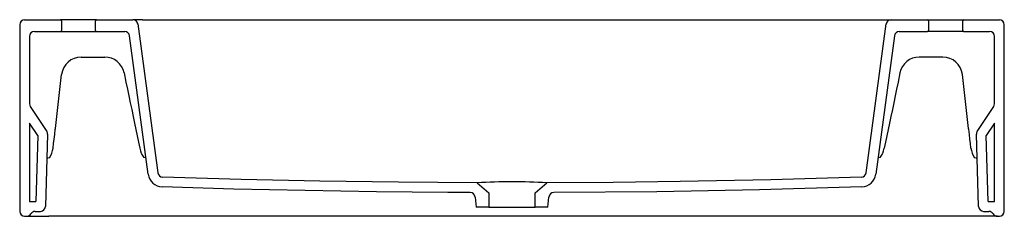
# Model space of a CAD drawing. Header units: millimetres. Extents: x 1061.53 to 1062.54, y 904.22 to 904.42.
import ezdxf

# ---------------------------------------------------------------- set-up
doc = ezdxf.new("R2010")
doc.units = ezdxf.units.MM
doc.layers.add('SANINDUSA', color=3, linetype='Continuous')

msp = doc.modelspace()

# ---------------------------------------------------------------- linework, layer by layer
at = {"layer": 'SANINDUSA'}
for p, q in [((1061.5344, 904.4126), (1061.5344, 904.2226)), ((1061.5394, 904.4176), (1061.5759, 904.4176)), ((1061.6129, 904.4176), (1061.5759, 904.4176)), ((1061.5769, 904.4166), (1061.5769, 904.4066)), ((1061.6119, 904.4066), (1061.6119, 904.4166)), ((1061.6129, 904.4176), (1061.65, 904.4176)), ((1061.6599, 904.4176), (1061.65, 904.4176)), ((1061.655, 904.4133), (1061.6755, 904.2618)), ((1061.6599, 904.4176), (1062.4139, 904.4176)), ((1062.3983, 904.2618), (1062.4188, 904.4133)), ((1062.4139, 904.4176), (1062.4238, 904.4176)), ((1062.4238, 904.4176), (1062.4609, 904.4176)), ((1062.4609, 904.4176), (1062.4979, 904.4176)), ((1062.4619, 904.4166), (1062.4619, 904.4066)), ((1062.4969, 904.4066), (1062.4969, 904.4166)), ((1062.4979, 904.4176), (1062.5344, 904.4176)), ((1062.5394, 904.2226), (1062.5394, 904.4126)), ((1061.5444, 904.4006), (1061.5444, 904.3321)), ((1061.5494, 904.4056), (1061.5759, 904.4056)), ((1061.5759, 904.4056), (1061.6129, 904.4056)), ((1061.6129, 904.4056), (1061.6416, 904.4056)), ((1061.6655, 904.2605), (1061.6465, 904.4013)), ((1062.4273, 904.4013), (1062.4082, 904.2605)), ((1062.4322, 904.4056), (1062.4609, 904.4056)), ((1062.4979, 904.4056), (1062.4609, 904.4056)), ((1062.4979, 904.4056), (1062.5244, 904.4056)), ((1062.5294, 904.3321), (1062.5294, 904.4006)), ((1061.5971, 904.3796), (1061.6213, 904.3796)), ((1062.4767, 904.3796), (1062.4525, 904.3796)), ((1061.5708, 904.307), (1061.5772, 904.3619)), ((1061.6409, 904.3637), (1061.6428, 904.3542)), ((1062.4329, 904.3637), (1062.4309, 904.3542)), ((1062.503, 904.307), (1062.4966, 904.3619)), ((1061.5452, 904.3294), (1061.562, 904.3039)), ((1062.5118, 904.3039), (1062.5286, 904.3294)), ((1061.5444, 904.3125), (1061.5444, 904.2326)), ((1061.5528, 904.2997), (1061.5444, 904.3125)), ((1062.5294, 904.3125), (1062.521, 904.2997)), ((1062.5294, 904.2326), (1062.5294, 904.3125)), ((1061.5528, 904.2997), (1061.5508, 904.2326)), ((1061.5629, 904.301), (1061.5606, 904.2275)), ((1061.5701, 904.3007), (1061.5707, 904.3061)), ((1062.5037, 904.3007), (1062.5031, 904.3061)), ((1062.5132, 904.2275), (1062.5109, 904.301)), ((1062.523, 904.2326), (1062.521, 904.2997)), ((1062.0015, 904.2517), (1062.0134, 904.2413)), ((1062.0604, 904.2413), (1062.0723, 904.2517)), ((1062.0134, 904.2413), (1062.0134, 904.2267)), ((1062.0604, 904.2267), (1062.0604, 904.2413)), ((1061.5444, 904.2326), (1061.5508, 904.2326)), ((1061.9993, 904.2371), (1062.0002, 904.2267)), ((1062.0736, 904.2267), (1062.0745, 904.2371)), ((1062.523, 904.2326), (1062.5294, 904.2326)), ((1061.5502, 904.2226), (1061.5556, 904.2226)), ((1062.0134, 904.2267), (1062.0002, 904.2267)), ((1062.0134, 904.2267), (1062.0604, 904.2267)), ((1062.0736, 904.2267), (1062.0604, 904.2267)), ((1062.5182, 904.2226), (1062.5236, 904.2226)), ((1061.5394, 904.2176), (1061.5415, 904.2176)), ((1061.5415, 904.2176), (1061.5641, 904.2176)), ((1062.5097, 904.2176), (1061.5641, 904.2176)), ((1062.5323, 904.2176), (1062.5097, 904.2176)), ((1062.5323, 904.2176), (1062.5344, 904.2176))]:
    msp.add_line(p, q, dxfattribs=at)
at = {"layer": 'SANINDUSA', "flags": 128}
for points in [[(1061.6428, 904.3542), (1061.6443, 904.3471), (1061.6458, 904.3401), (1061.6472, 904.3331), (1061.6487, 904.3262), (1061.6501, 904.3193), (1061.6515, 904.3125), (1061.6529, 904.3059), (1061.6543, 904.2994), (1061.6556, 904.293), (1061.6569, 904.2868)], [(1062.4309, 904.3542), (1062.4295, 904.3471), (1062.428, 904.3401), (1062.4265, 904.3331), (1062.4251, 904.3262), (1062.4237, 904.3193), (1062.4223, 904.3125), (1062.4209, 904.3059), (1062.4195, 904.2994), (1062.4182, 904.293), (1062.4169, 904.2868)], [(1061.5685, 904.287), (1061.569, 904.2915), (1061.5695, 904.2961), (1061.5701, 904.3007)], [(1061.5707, 904.3061), (1061.5707, 904.3064), (1061.5708, 904.3067), (1061.5708, 904.307)], [(1062.5031, 904.3061), (1062.5031, 904.3064), (1062.503, 904.3067), (1062.503, 904.307)], [(1062.5053, 904.287), (1062.5048, 904.2915), (1062.5043, 904.2961), (1062.5037, 904.3007)], [(1062.0015, 904.2517), (1061.9212, 904.2522), (1061.8409, 904.2534), (1061.7605, 904.2551), (1061.6802, 904.2575)], [(1062.3935, 904.2575), (1062.301, 904.2548), (1062.2084, 904.253), (1062.1403, 904.2521), (1062.0723, 904.2517)], [(1061.9943, 904.2417), (1061.9714, 904.2418), (1061.8985, 904.2425), (1061.8257, 904.2437), (1061.7528, 904.2453), (1061.6799, 904.2475)], [(1062.3939, 904.2475), (1062.2894, 904.2445), (1062.1848, 904.2426), (1062.0795, 904.2417)]]:
    msp.add_lwpolyline(points, dxfattribs=at)
at = {"layer": 'SANINDUSA'}
for centre, radius, start, end in [((1061.5394, 904.4126), 0.005, 90, 180), ((1061.5759, 904.4166), 0.001, 0, 90), ((1061.6129, 904.4166), 0.001, 90, 180), ((1061.65, 904.4126), 0.005, 7.7, 90), ((1062.4238, 904.4126), 0.005, 90, 172.3), ((1062.4609, 904.4166), 0.001, 0, 90), ((1062.4979, 904.4166), 0.001, 90, 180), ((1062.5344, 904.4126), 0.005, 0, 90), ((1061.5494, 904.4006), 0.005, 90, 180), ((1061.5759, 904.4066), 0.001, 270, 0), ((1061.6129, 904.4066), 0.001, 180, 270), ((1061.6416, 904.4006), 0.005, 7.7, 90), ((1062.4322, 904.4006), 0.005, 90, 172.3), ((1062.4609, 904.4066), 0.001, 270, 0), ((1062.4979, 904.4066), 0.001, 180, 270), ((1062.5244, 904.4006), 0.005, 0, 90), ((1061.5971, 904.3596), 0.02, 90, 173.3571), ((1061.6213, 904.3596), 0.02, 11.7875, 90), ((1062.4525, 904.3596), 0.02, 90, 168.2125), ((1062.4767, 904.3596), 0.02, 6.6429, 90), ((1061.5494, 904.3321), 0.005, 180, 213.4626), ((1062.5244, 904.3321), 0.005, 326.5374, 0), ((1061.5579, 904.3012), 0.005, 358.26, 33.4626), ((1062.5159, 904.3012), 0.005, 146.5374, 181.74), ((1061.5491, 904.2888), 0.0194, 323.4098, 354.7798), ((1061.6799, 904.2913), 0.0234, 191.2363, 216.6096), ((1062.3939, 904.2913), 0.0234, 323.3904, 348.7635), ((1062.5247, 904.2888), 0.0194, 185.2206, 216.5896), ((1061.6804, 904.2625), 0.015, 187.7, 268.1177), ((1061.6804, 904.2625), 0.005, 187.7, 268.1177), ((1062.3934, 904.2625), 0.005, 271.8823, 352.3), ((1062.3934, 904.2625), 0.015, 271.8823, 352.3), ((1062.0369, 903.5145), 0.7381, 87.2493, 92.7507), ((1061.9943, 904.2367), 0.005, 5, 89.7755), ((1062.0795, 904.2367), 0.005, 90.2245, 175), ((1061.5394, 904.2226), 0.005, 180, 270), ((1061.5415, 904.2226), 0.005, 270, 330), ((1061.5502, 904.2176), 0.005, 90, 150), ((1061.5556, 904.2276), 0.005, 270, 358.26), ((1062.5182, 904.2276), 0.005, 181.74, 270), ((1062.5236, 904.2176), 0.005, 30, 90), ((1062.5323, 904.2226), 0.005, 210, 270), ((1062.5344, 904.2226), 0.005, 270, 0)]:
    msp.add_arc(centre, radius, start, end, dxfattribs=at)
for centre, major_axis, ratio, start_param, end_param in [((1061.5644, 904.3429), (0, 0.6267), 0.031915, 1.619494, 1.635203), ((1061.5671, 904.276), (0.005, -0.00012), 0.255338, 2.072304, 3.139994), ((1061.6584, 904.276), (0.00497, 0.00053), 0.256925, 0.007166, 0.974701), ((1062.4154, 904.276), (0.00497, -0.00053), 0.256925, 2.166891, 3.134426), ((1062.5067, 904.276), (0.005, 0.00012), 0.255338, 0.001599, 1.069289)]:
    msp.add_ellipse(centre, major_axis=major_axis, ratio=ratio, start_param=start_param, end_param=end_param, dxfattribs=at)

doc.saveas('drawing.dxf')
